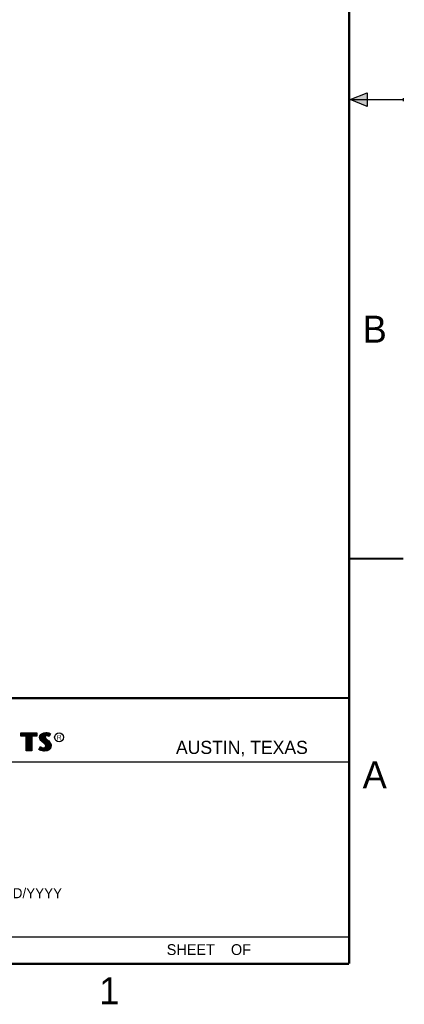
# Model space of a CAD drawing. Header units: inches. Extents: x 0 to 22, y 0 to 17.
# Tile 36 of 42: x 18.5 to 22, y 0.1 to 9.2. Entities that reach past the tile are written whole.
import ezdxf

# ---------------------------------------------------------------- set-up
doc = ezdxf.new("R2010")
doc.units = ezdxf.units.IN
doc.header["$LTSCALE"] = 1.21
doc.header["$MEASUREMENT"] = 0
doc.layers.get('0').update_dxf_attribs({"linetype": 'CONTINUOUS'})
doc.styles.add('TEXTSTYLE_2', font='txt')

msp = doc.modelspace()

# ---------------------------------------------------------------- hatches: boundary and pattern name
at = {"linetype": 'CONTINUOUS'}
msp.add_hatch(color=2, dxfattribs=at).paths.add_polyline_path([(21.6663, 8.5625), (21.6663, 8.4375), (21.51, 8.5)])

# ---------------------------------------------------------------- linework, layer by layer
at = {"color": 2, "linetype": 'CONTINUOUS'}
for p, q in [((21.51, 8.5), (21.6663, 8.5625)), ((21.51, 8.5), (22, 8.5)), ((21.6663, 8.4375), (21.51, 8.5)), ((21.6663, 8.5625), (21.6663, 8.4375)), ((22, 8.515), (22, 8.485)), ((16.375, 2.96), (21.5, 2.96)), ((18.4641, 2.6383), (18.6117, 2.6383)), ((18.4641, 2.607), (18.4641, 2.6383)), ((18.5125, 2.607), (18.4641, 2.607)), ((18.469, 2.6334), (18.6068, 2.6334)), ((18.469, 2.6119), (18.469, 2.6334)), ((18.5174, 2.6119), (18.469, 2.6119)), ((18.4729, 2.6119), (18.4729, 2.6334)), ((18.4795, 2.6119), (18.4795, 2.6334)), ((18.4862, 2.6119), (18.4862, 2.6334)), ((18.4929, 2.6119), (18.4929, 2.6334)), ((18.4996, 2.6119), (18.4996, 2.6334)), ((18.5062, 2.6119), (18.5062, 2.6334)), ((18.5125, 2.4708), (18.5125, 2.607)), ((18.5129, 2.6119), (18.5129, 2.6334)), ((18.5174, 2.6119), (18.5196, 2.6334)), ((18.5174, 2.4756), (18.5174, 2.6119)), ((18.5263, 2.4756), (18.5263, 2.6334)), ((18.5329, 2.4756), (18.5329, 2.6334)), ((18.5396, 2.4756), (18.5396, 2.6334)), ((18.5463, 2.4756), (18.5463, 2.6334)), ((18.553, 2.4756), (18.553, 2.6334)), ((18.5584, 2.6119), (18.5596, 2.6334)), ((18.6068, 2.6119), (18.5584, 2.6119)), ((18.5584, 2.6119), (18.5584, 2.4756)), ((18.6117, 2.607), (18.5633, 2.607)), ((18.5633, 2.607), (18.5633, 2.4708)), ((18.5663, 2.6119), (18.5663, 2.6334)), ((18.573, 2.6119), (18.573, 2.6334)), ((18.5797, 2.6119), (18.5797, 2.6334)), ((18.5863, 2.6119), (18.5863, 2.6334)), ((18.593, 2.6119), (18.593, 2.6334)), ((18.5997, 2.6119), (18.5997, 2.6334)), ((18.6068, 2.6334), (18.6068, 2.6119)), ((18.6117, 2.6383), (18.6117, 2.607)), ((18.6362, 2.5964), (18.6391, 2.6108)), ((18.6374, 2.5855), (18.6362, 2.5964)), ((18.6411, 2.5757), (18.6374, 2.5855)), ((18.6391, 2.6108), (18.648, 2.624)), ((18.6411, 2.5962), (18.6437, 2.6089)), ((18.6421, 2.5866), (18.6411, 2.5962)), ((18.6463, 2.5682), (18.6411, 2.5757)), ((18.6455, 2.578), (18.6421, 2.5866)), ((18.6437, 2.6089), (18.6516, 2.6206)), ((18.6501, 2.5713), (18.6455, 2.578)), ((18.6506, 2.5639), (18.6463, 2.5682)), ((18.6464, 2.5754), (18.6464, 2.613)), ((18.648, 2.624), (18.6599, 2.6327)), ((18.6541, 2.5673), (18.6501, 2.5713)), ((18.6564, 2.5581), (18.6506, 2.5639)), ((18.6516, 2.6206), (18.6622, 2.6284)), ((18.6531, 2.5683), (18.6531, 2.6217)), ((18.6597, 2.5617), (18.6541, 2.5673)), ((18.6794, 2.5388), (18.6564, 2.5581)), ((18.6827, 2.5424), (18.6597, 2.5617)), ((18.6598, 2.5616), (18.6598, 2.6266)), ((18.6599, 2.6327), (18.6766, 2.6393)), ((18.6622, 2.6284), (18.6777, 2.6346)), ((18.6664, 2.556), (18.6664, 2.6301)), ((18.6731, 2.5504), (18.6731, 2.6327)), ((18.6766, 2.6393), (18.695, 2.6413)), ((18.6777, 2.6346), (18.6951, 2.6365)), ((18.6819, 2.6044), (18.6798, 2.6348)), ((18.6798, 2.5449), (18.6815, 2.5996)), ((18.6819, 2.6044), (18.6815, 2.5996)), ((18.6815, 2.5996), (18.683, 2.5925)), ((18.6851, 2.6093), (18.6819, 2.6044)), ((18.683, 2.5925), (18.6901, 2.5838)), ((18.6897, 2.6126), (18.6851, 2.6093)), ((18.6866, 2.6027), (18.6864, 2.5999)), ((18.6864, 2.5999), (18.6875, 2.5947)), ((18.6865, 2.6103), (18.6865, 2.6355)), ((18.6865, 2.5387), (18.6865, 2.5882)), ((18.6887, 2.6059), (18.6866, 2.6027)), ((18.6875, 2.5947), (18.6936, 2.5872)), ((18.6918, 2.6082), (18.6887, 2.6059)), ((18.6958, 2.6144), (18.6897, 2.6126)), ((18.6901, 2.5838), (18.7125, 2.5652)), ((18.6967, 2.6097), (18.6918, 2.6082)), ((18.6932, 2.6137), (18.6932, 2.6362)), ((18.6932, 2.5305), (18.6932, 2.5812)), ((18.6936, 2.5872), (18.7157, 2.5688)), ((18.695, 2.6413), (18.7074, 2.6405)), ((18.6951, 2.6365), (18.7067, 2.6356)), ((18.7018, 2.6151), (18.6958, 2.6144)), ((18.7019, 2.6102), (18.6967, 2.6097)), ((18.6998, 2.6149), (18.6998, 2.6361)), ((18.6998, 2.4757), (18.6998, 2.5757)), ((18.708, 2.6148), (18.7018, 2.6151)), ((18.7074, 2.6099), (18.7019, 2.6102)), ((18.7065, 2.6148), (18.7065, 2.6357)), ((18.7065, 2.4766), (18.7065, 2.5701)), ((18.7067, 2.6356), (18.7196, 2.6329)), ((18.7074, 2.6405), (18.7209, 2.6376)), ((18.716, 2.6082), (18.7074, 2.6099)), ((18.7172, 2.6129), (18.708, 2.6148)), ((18.7125, 2.5652), (18.7183, 2.5593)), ((18.7132, 2.6137), (18.7132, 2.6343)), ((18.7132, 2.4809), (18.7132, 2.5645)), ((18.7157, 2.5688), (18.7218, 2.5627)), ((18.7206, 2.6068), (18.716, 2.6082)), ((18.7227, 2.6112), (18.7172, 2.6129)), ((18.7183, 2.5593), (18.7242, 2.5532)), ((18.7196, 2.6329), (18.7275, 2.6302)), ((18.7199, 2.6121), (18.7199, 2.6328)), ((18.7199, 2.4834), (18.7199, 2.5577)), ((18.7252, 2.6039), (18.7206, 2.6068)), ((18.7209, 2.6376), (18.7293, 2.6347)), ((18.7218, 2.5627), (18.7278, 2.5564)), ((18.7233, 2.6108), (18.7227, 2.6112)), ((18.7319, 2.6281), (18.7233, 2.6108)), ((18.7242, 2.5532), (18.7306, 2.5449)), ((18.7385, 2.6304), (18.7252, 2.6039)), ((18.7265, 2.6173), (18.7265, 2.6305)), ((18.7275, 2.6302), (18.7319, 2.6281)), ((18.7278, 2.5564), (18.7348, 2.5475)), ((18.7293, 2.6347), (18.7385, 2.6304)), ((18.5633, 2.4708), (18.5125, 2.4708)), ((18.5584, 2.4756), (18.5174, 2.4756)), ((18.6285, 2.4832), (18.6434, 2.5109)), ((18.638, 2.4769), (18.6285, 2.4832)), ((18.6348, 2.4848), (18.6451, 2.5037)), ((18.6402, 2.4812), (18.6348, 2.4848)), ((18.6472, 2.4732), (18.638, 2.4769)), ((18.6397, 2.4814), (18.6397, 2.4939)), ((18.6486, 2.4778), (18.6402, 2.4812)), ((18.6434, 2.5109), (18.6498, 2.5063)), ((18.6451, 2.5037), (18.6472, 2.5021)), ((18.6464, 2.4783), (18.6472, 2.5021)), ((18.6472, 2.5021), (18.6542, 2.4986)), ((18.6607, 2.4703), (18.6472, 2.4732)), ((18.6616, 2.4751), (18.6486, 2.4778)), ((18.6498, 2.5063), (18.6561, 2.5031)), ((18.6531, 2.4769), (18.6531, 2.499)), ((18.6542, 2.4986), (18.6634, 2.4955)), ((18.6561, 2.5031), (18.6645, 2.5002)), ((18.6598, 2.4753), (18.6598, 2.4967)), ((18.6722, 2.4686), (18.6607, 2.4703)), ((18.6727, 2.4734), (18.6616, 2.4751)), ((18.6634, 2.4955), (18.6719, 2.4945)), ((18.6645, 2.5002), (18.672, 2.4994)), ((18.6664, 2.4743), (18.6664, 2.4951)), ((18.6719, 2.4945), (18.68, 2.4952)), ((18.672, 2.4994), (18.6789, 2.4999)), ((18.6806, 2.4683), (18.6722, 2.4686)), ((18.6804, 2.4731), (18.6727, 2.4734)), ((18.6731, 2.4733), (18.6731, 2.4943)), ((18.6789, 2.4999), (18.6841, 2.502)), ((18.6869, 2.5313), (18.6794, 2.5388)), ((18.6798, 2.4731), (18.6798, 2.4951)), ((18.68, 2.4952), (18.6864, 2.4976)), ((18.7053, 2.4764), (18.6804, 2.4731)), ((18.7068, 2.4717), (18.6806, 2.4683)), ((18.6908, 2.5344), (18.6827, 2.5424)), ((18.6841, 2.502), (18.689, 2.5054)), ((18.6864, 2.4976), (18.6926, 2.502)), ((18.6865, 2.4739), (18.6865, 2.4977)), ((18.6913, 2.5244), (18.6869, 2.5313)), ((18.689, 2.5054), (18.6918, 2.51)), ((18.6957, 2.5264), (18.6908, 2.5344)), ((18.6933, 2.5172), (18.6913, 2.5244)), ((18.6918, 2.51), (18.6933, 2.5172)), ((18.6926, 2.502), (18.6964, 2.5082)), ((18.6932, 2.4748), (18.6932, 2.5024)), ((18.6983, 2.5174), (18.6957, 2.5264)), ((18.6964, 2.5082), (18.6983, 2.5174)), ((18.7222, 2.4859), (18.7053, 2.4764)), ((18.7252, 2.4821), (18.7068, 2.4717)), ((18.7321, 2.4969), (18.7222, 2.4859)), ((18.7362, 2.4942), (18.7252, 2.4821)), ((18.7265, 2.4907), (18.7265, 2.5501)), ((18.7306, 2.5449), (18.7354, 2.5353)), ((18.737, 2.5079), (18.7321, 2.4969)), ((18.7332, 2.4981), (18.7354, 2.5353)), ((18.7348, 2.5475), (18.7399, 2.5371)), ((18.7354, 2.5353), (18.7377, 2.5278)), ((18.7417, 2.5066), (18.7362, 2.4942)), ((18.7385, 2.5177), (18.737, 2.5079)), ((18.7377, 2.5278), (18.7385, 2.5177)), ((18.7399, 2.5371), (18.7425, 2.5287)), ((18.7434, 2.5175), (18.7417, 2.5066)), ((18.7425, 2.5287), (18.7434, 2.5175)), ((16.7288, 2.37), (21.5, 2.37)), ((16.375, 0.75), (21.5, 0.75))]:
    msp.add_line(p, q, dxfattribs=at)
at = {"color": 7, "linetype": 'CONTINUOUS', "const_width": 0.02}
for points in [[(21.5, 0.5), (21.5, 16.5)], [(22, 4.25), (21.5, 4.25)], [(13.6, 2.9595), (21.5, 2.96)], [(0.5, 0.5), (21.5, 0.5)]]:
    msp.add_lwpolyline(points, dxfattribs=at)
at = {"color": 2, "linetype": 'CONTINUOUS'}
msp.add_circle((18.8172, 2.5968), 0.0414, dxfattribs=at)

# ---------------------------------------------------------------- texts
at = {"color": 2, "linetype": 'CONTINUOUS', "attachment_point": 1, "line_spacing_factor": 0.9, "style": 'TEXTSTYLE_2'}
for s, insert, char_height, width in [('B', (21.625, 6.5), 0.25, 0.25), ('R', (18.7972, 2.6166), 0.0418, 0.041753), ('AUSTIN, TEXAS', (19.898, 2.5642), 0.121576, 1.580488), ('A', (21.625, 2.375), 0.25, 0.25), ('MM/DD/YYYY', (18.0565, 1.2002), 0.093, 0.93), ('SHEET    OF', (19.8121, 0.6815), 0.1, 1.1), ('1', (19.1875, 0.375), 0.25, 0.25)]:
    msp.add_mtext(s, dxfattribs=dict(at, insert=insert, char_height=char_height, width=width))

doc.saveas('drawing.dxf')
